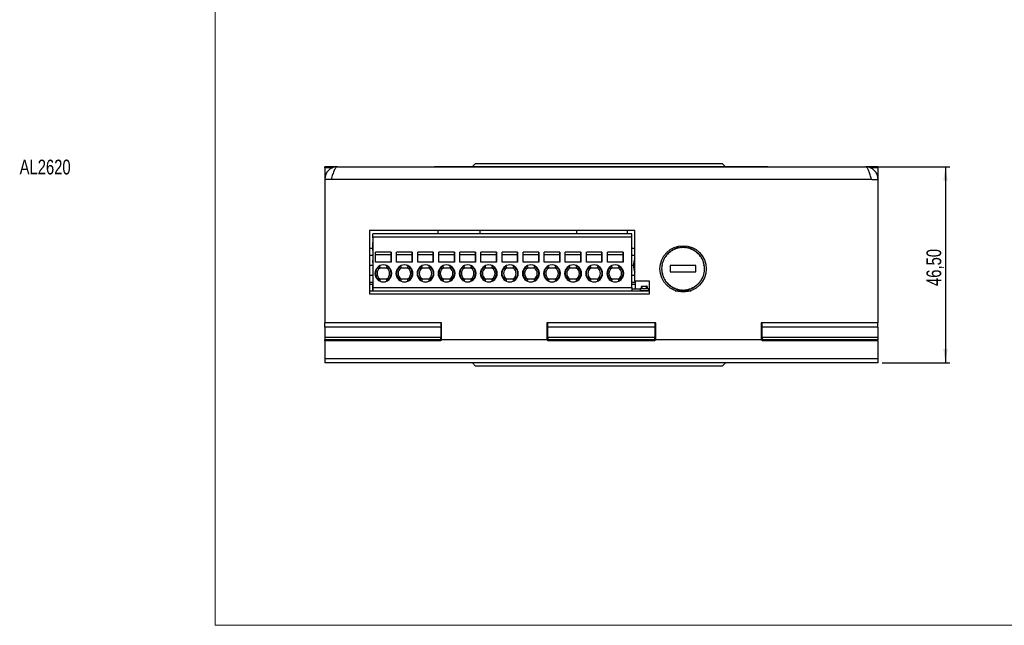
# Model space of a CAD drawing. Header units: millimetres. Extents: x -83 to 830, y 10 to 584.
# Tile 1 of 23: x -83 to 384, y 10 to 297. Entities that reach past the tile are written whole.
import ezdxf

# ---------------------------------------------------------------- set-up
doc = ezdxf.new("R2010")
doc.units = ezdxf.units.MM
doc.header["$LTSCALE"] = 2
doc.layers.add('FORMAT', color=7, linetype='Continuous')
doc.styles.add('SLDTEXTSTYLE0', font='TXT', dxfattribs={"width": 0.75})
doc.dimstyles.new('SLDDIMSTYLE0', dxfattribs={"dimtxt": 7, "dimasz": 6.604, "dimexe": 0, "dimexo": 0.0625, "dimgap": 1.75, "dimtad": 1, "dimlfac": 0.5, "dimrnd": 1e-09, "dimzin": 12, "dimdsep": 46, "dimtxsty": 'SLDTEXTSTYLE0', "dimsah": 1, "dimcen": 0.09, "dimadec": 0, "dimazin": 3, "dimtfac": 1, "dimtofl": 0, "dimtmove": 0, "dimatfit": 3, "dimfxl": 1, "dimfrac": 2, "dimtolj": 1, "dimtzin": 12, "dimarcsym": 0})

# ---------------------------------------------------------------- blocks, each defined once
blk = doc.blocks.new('_D')
at = {"layer": 'FORMAT'}
for p, q in [((320.44, 227.35), (358.44, 227.35)), ((356.44, 227.35), (356.44, 134.35)), ((326.44, 134.35), (358.44, 134.35))]:
    blk.add_line(p, q, dxfattribs=at)
for points in [[(356.44, 227.35), (355.43, 220.74), (357.46, 220.74)], [(356.44, 134.35), (357.46, 140.95), (355.43, 140.95)]]:
    blk.add_solid(points, dxfattribs=at)
at = {"layer": 'FORMAT', "insert": (347.42, 170.79), "char_height": 7, "attachment_point": 1, "rotation": 90, "style": 'SLDTEXTSTYLE0'}
blk.add_mtext('46,50', dxfattribs=at)

msp = doc.modelspace()

# ---------------------------------------------------------------- linework, layer by layer
at = {"color": 8, "linetype": 'Continuous', "lineweight": 18}
for p, q in [((10, 584), (10, 10)), ((10, 10), (830, 10))]:
    msp.add_line(p, q, dxfattribs=at)
at = {"color": 7, "linetype": 'Continuous', "lineweight": 25}
for p, q in [((132.081, 227.385), (133.541, 228.845)), ((133.541, 228.845), (250.541, 228.845)), ((250.541, 228.845), (252.001, 227.385)), ((68.041, 227.345), (62.041, 227.345)), ((62.041, 226.845), (62.041, 227.345)), ((62.041, 226.845), (62.041, 221.345)), ((68.041, 227.345), (318.441, 227.345)), ((114.167, 227.385), (114.167, 227.345)), ((114.167, 227.385), (119.167, 227.385)), ((119.167, 227.385), (119.167, 227.345)), ((119.167, 227.385), (267.167, 227.385)), ((161.267, 227.388), (161.267, 227.385)), ((167.2, 227.388), (167.2, 227.385)), ((171.108, 227.388), (171.108, 227.385)), ((192.353, 227.388), (192.353, 227.385)), ((192.834, 227.388), (192.834, 227.385)), ((244.737, 227.388), (244.737, 227.385)), ((253.981, 227.388), (253.981, 227.385)), ((267.167, 227.385), (267.167, 227.345)), ((267.167, 227.385), (272.167, 227.385)), ((272.167, 227.385), (272.167, 227.345)), ((324.441, 227.345), (318.441, 227.345)), ((324.441, 226.845), (324.441, 227.345)), ((324.441, 226.845), (324.441, 221.345)), ((62.041, 221.345), (62.041, 153.345)), ((65.041, 221.345), (62.041, 221.345)), ((321.441, 221.345), (65.041, 221.345)), ((321.441, 221.345), (324.441, 221.345)), ((324.441, 221.345), (324.441, 153.345)), ((83.321, 197.025), (83.321, 167.025)), ((209.121, 197.025), (83.321, 197.025)), ((135.597, 197.025), (135.597, 195.558)), ((205.597, 195.558), (205.597, 197.025)), ((209.121, 173.025), (209.121, 197.025)), ((84.829, 193.958), (84.829, 195.558)), ((84.829, 193.958), (84.829, 195.558)), ((207.629, 195.558), (84.829, 195.558)), ((84.829, 193.558), (84.829, 194.558)), ((84.829, 193.558), (84.829, 194.558)), ((84.829, 193.958), (84.829, 170.158)), ((207.629, 193.958), (84.829, 193.958)), ((84.829, 193.558), (84.829, 192.558)), ((84.829, 193.558), (84.829, 192.558)), ((207.629, 193.958), (207.629, 195.558)), ((207.629, 170.158), (207.629, 193.958)), ((84.829, 188.362), (84.829, 191.362)), ((84.829, 191.362), (84.829, 188.362)), ((84.829, 188.362), (84.829, 191.362)), ((84.829, 191.362), (84.829, 188.362)), ((84.829, 187.611), (84.829, 190.611)), ((84.829, 190.611), (84.829, 187.611)), ((93.529, 186.858), (86.129, 186.858)), ((86.129, 182.058), (86.129, 186.858)), ((93.529, 182.058), (93.529, 186.858)), ((93.529, 186.858), (93.529, 185.706)), ((103.529, 186.858), (96.129, 186.858)), ((96.129, 182.058), (96.129, 186.858)), ((103.529, 182.058), (103.529, 186.858)), ((103.529, 186.858), (103.529, 185.706)), ((113.529, 186.858), (106.129, 186.858)), ((106.129, 182.058), (106.129, 186.858)), ((113.529, 182.058), (113.529, 186.858)), ((113.529, 186.858), (113.529, 185.706)), ((123.529, 186.858), (116.129, 186.858)), ((116.129, 182.058), (116.129, 186.858)), ((123.529, 182.058), (123.529, 186.858)), ((123.529, 186.858), (123.529, 185.706)), ((133.529, 186.858), (126.129, 186.858)), ((126.129, 182.058), (126.129, 186.858)), ((133.529, 182.058), (133.529, 186.858)), ((133.529, 186.858), (133.529, 185.706)), ((143.529, 186.858), (136.129, 186.858)), ((136.129, 182.058), (136.129, 186.858)), ((143.529, 182.058), (143.529, 186.858)), ((143.529, 186.858), (143.529, 185.706)), ((153.529, 186.858), (146.129, 186.858)), ((146.129, 182.058), (146.129, 186.858)), ((153.529, 182.058), (153.529, 186.858)), ((153.529, 186.858), (153.529, 185.706)), ((163.529, 186.858), (156.129, 186.858)), ((156.129, 182.058), (156.129, 186.858)), ((163.529, 182.058), (163.529, 186.858)), ((163.529, 186.858), (163.529, 185.706)), ((173.529, 186.858), (166.129, 186.858)), ((166.129, 182.058), (166.129, 186.858)), ((173.529, 182.058), (173.529, 186.858)), ((173.529, 186.858), (173.529, 185.706)), ((183.529, 186.858), (176.129, 186.858)), ((176.129, 182.058), (176.129, 186.858)), ((183.529, 182.058), (183.529, 186.858)), ((183.529, 186.858), (183.529, 185.706)), ((193.529, 186.858), (186.129, 186.858)), ((186.129, 182.058), (186.129, 186.858)), ((193.529, 182.058), (193.529, 186.858)), ((193.529, 186.858), (193.529, 185.706)), ((203.529, 186.858), (196.129, 186.858)), ((196.129, 182.058), (196.129, 186.858)), ((203.529, 182.058), (203.529, 186.858)), ((203.529, 186.858), (203.529, 185.706)), ((225.797, 186.816), (225.782, 186.804)), ((226.131, 187.068), (226.116, 187.057)), ((226.475, 187.307), (226.459, 187.297)), ((226.829, 187.531), (226.813, 187.521)), ((227.192, 187.74), (227.175, 187.731)), ((227.563, 187.934), (227.546, 187.926)), ((227.942, 188.112), (227.925, 188.104)), ((228.329, 188.274), (228.311, 188.267)), ((228.721, 188.42), (228.704, 188.413)), ((229.12, 188.549), (229.102, 188.543)), ((229.523, 188.661), (229.505, 188.656)), ((229.931, 188.756), (229.913, 188.752)), ((230.343, 188.834), (230.324, 188.831)), ((230.757, 188.895), (230.739, 188.893)), ((231.174, 188.938), (231.155, 188.937)), ((231.592, 188.964), (231.573, 188.964)), ((232.011, 188.973), (231.992, 188.973)), ((232.429, 188.964), (232.411, 188.964)), ((232.847, 188.937), (232.829, 188.938)), ((233.264, 188.893), (233.245, 188.895)), ((233.678, 188.831), (233.66, 188.834)), ((234.09, 188.752), (234.071, 188.756)), ((234.497, 188.656), (234.479, 188.661)), ((234.901, 188.543), (234.883, 188.549)), ((235.299, 188.413), (235.281, 188.42)), ((235.691, 188.267), (235.674, 188.274)), ((236.077, 188.104), (236.06, 188.112)), ((236.456, 187.926), (236.439, 187.934)), ((236.633, 188.033), (236.633, 188.033)), ((236.827, 187.731), (236.81, 187.74)), ((237.19, 187.521), (237.173, 187.531)), ((237.543, 187.297), (237.527, 187.307)), ((237.887, 187.057), (237.871, 187.068)), ((238.22, 186.804), (238.205, 186.816)), ((84.829, 181.858), (84.829, 182.858)), ((86.129, 185.706), (93.529, 185.706)), ((93.529, 185.706), (93.529, 182.058)), ((96.129, 185.706), (103.529, 185.706)), ((103.529, 185.706), (103.529, 182.058)), ((106.129, 185.706), (113.529, 185.706)), ((113.529, 185.706), (113.529, 182.058)), ((116.129, 185.706), (123.529, 185.706)), ((123.529, 185.706), (123.529, 182.058)), ((126.129, 185.706), (133.529, 185.706)), ((133.529, 185.706), (133.529, 182.058)), ((136.129, 185.706), (143.529, 185.706)), ((143.529, 185.706), (143.529, 182.058)), ((146.129, 185.706), (153.529, 185.706)), ((153.529, 185.706), (153.529, 182.058)), ((156.129, 185.706), (163.529, 185.706)), ((163.529, 185.706), (163.529, 182.058)), ((166.129, 185.706), (173.529, 185.706)), ((173.529, 185.706), (173.529, 182.058)), ((176.129, 185.706), (183.529, 185.706)), ((183.529, 185.706), (183.529, 182.058)), ((186.129, 185.706), (193.529, 185.706)), ((193.529, 185.706), (193.529, 182.058)), ((196.129, 185.706), (203.529, 185.706)), ((203.529, 185.706), (203.529, 182.058)), ((222.559, 182.461), (222.559, 182.461)), ((222.632, 182.467), (222.625, 182.45)), ((222.786, 182.857), (222.779, 182.839)), ((222.957, 183.239), (222.949, 183.222)), ((223.144, 183.614), (223.135, 183.597)), ((223.346, 183.981), (223.336, 183.965)), ((223.563, 184.339), (223.553, 184.323)), ((223.795, 184.688), (223.784, 184.672)), ((224.042, 185.026), (224.03, 185.011)), ((224.302, 185.354), (224.29, 185.34)), ((224.576, 185.671), (224.563, 185.657)), ((224.863, 185.976), (224.85, 185.963)), ((225.163, 186.269), (225.149, 186.256)), ((225.474, 186.549), (225.46, 186.537)), ((238.543, 186.537), (238.528, 186.549)), ((238.854, 186.256), (238.84, 186.269)), ((239.153, 185.963), (239.139, 185.976)), ((239.439, 185.657), (239.426, 185.671)), ((239.712, 185.34), (239.7, 185.354)), ((239.972, 185.011), (239.961, 185.026)), ((240.218, 184.672), (240.207, 184.688)), ((240.45, 184.323), (240.439, 184.339)), ((240.666, 183.965), (240.657, 183.981)), ((240.868, 183.597), (240.859, 183.614)), ((241.054, 183.222), (241.045, 183.239)), ((241.054, 183.222), (241.045, 183.239)), ((241.224, 182.839), (241.216, 182.857)), ((241.377, 182.45), (241.371, 182.467)), ((84.829, 181.858), (84.829, 180.858)), ((93.529, 182.058), (86.129, 182.058)), ((91.487, 179.258), (88.171, 179.258)), ((103.529, 182.058), (96.129, 182.058)), ((101.487, 179.258), (98.171, 179.258)), ((103.529, 182.058), (103.529, 182.058)), ((113.529, 182.058), (106.129, 182.058)), ((111.487, 179.258), (108.171, 179.258)), ((123.529, 182.058), (116.129, 182.058)), ((121.487, 179.258), (118.171, 179.258)), ((133.529, 182.058), (126.129, 182.058)), ((131.487, 179.258), (128.171, 179.258)), ((143.529, 182.058), (136.129, 182.058)), ((137.387, 179.58), (137.356, 179.902)), ((138.074, 180.353), (138.062, 180.045)), ((141.487, 179.258), (138.171, 179.258)), ((153.529, 182.058), (146.129, 182.058)), ((151.487, 179.258), (148.171, 179.258)), ((163.529, 182.058), (156.129, 182.058)), ((161.487, 179.258), (158.171, 179.258)), ((173.529, 182.058), (166.129, 182.058)), ((171.487, 179.258), (168.171, 179.258)), ((183.529, 182.058), (176.129, 182.058)), ((181.487, 179.258), (178.171, 179.258)), ((193.529, 182.058), (186.129, 182.058)), ((191.487, 179.258), (188.171, 179.258)), ((203.529, 182.058), (196.129, 182.058)), ((201.487, 179.258), (198.171, 179.258)), ((222.004, 179.192), (222.003, 179.173)), ((222.003, 178.773), (222.004, 178.754)), ((222.02, 179.591), (222.012, 179.591)), ((222.012, 178.354), (222.02, 178.354)), ((222.022, 179.61), (222.02, 179.591)), ((222.02, 178.354), (222.022, 178.335)), ((222.055, 180.009), (222.038, 180.009)), ((222.038, 177.936), (222.055, 177.937)), ((222.057, 180.027), (222.055, 180.009)), ((222.055, 177.937), (222.057, 177.918)), ((222.107, 180.424), (222.082, 180.426)), ((222.082, 177.52), (222.107, 177.521)), ((222.11, 180.443), (222.107, 180.424)), ((222.107, 177.521), (222.11, 177.503)), ((222.177, 180.837), (222.143, 180.84)), ((222.18, 180.856), (222.177, 180.837)), ((222.263, 181.247), (222.222, 181.251)), ((222.268, 181.265), (222.263, 181.247)), ((222.372, 181.671), (222.367, 181.653)), ((222.494, 182.072), (222.488, 182.054)), ((238.057, 180.481), (225.945, 180.481)), ((225.945, 180.481), (225.945, 177.465)), ((225.945, 177.465), (238.057, 177.465)), ((238.057, 177.465), (238.057, 180.481)), ((241.515, 182.054), (241.509, 182.072)), ((241.635, 181.653), (241.63, 181.671)), ((241.739, 181.247), (241.735, 181.265)), ((241.826, 180.837), (241.822, 180.856)), ((241.895, 180.424), (241.893, 180.443)), ((241.893, 177.503), (241.895, 177.521)), ((241.947, 180.009), (241.945, 180.027)), ((241.945, 177.918), (241.947, 177.937)), ((241.982, 179.591), (241.981, 179.61)), ((241.981, 178.335), (241.982, 178.354)), ((241.999, 179.173), (241.999, 179.192)), ((241.999, 178.754), (241.999, 178.773)), ((88.171, 174.258), (91.487, 174.258)), ((98.171, 174.258), (101.487, 174.258)), ((108.171, 174.258), (111.487, 174.258)), ((118.171, 174.258), (121.487, 174.258)), ((128.171, 174.258), (131.487, 174.258)), ((136.364, 175.372), (136.204, 175.067)), ((138.171, 174.258), (141.487, 174.258)), ((148.171, 174.258), (151.487, 174.258)), ((158.171, 174.258), (161.487, 174.258)), ((168.171, 174.258), (171.487, 174.258)), ((178.171, 174.258), (181.487, 174.258)), ((188.171, 174.258), (191.487, 174.258)), ((198.171, 174.258), (201.487, 174.258)), ((216.121, 173.025), (209.121, 173.025)), ((209.397, 169.522), (209.397, 173.025)), ((216.121, 167.025), (216.121, 173.025)), ((222.143, 177.105), (222.177, 177.108)), ((222.177, 177.108), (222.18, 177.09)), ((222.222, 176.694), (222.263, 176.698)), ((222.263, 176.698), (222.268, 176.68)), ((222.367, 176.293), (222.372, 176.274)), ((222.488, 175.892), (222.494, 175.874)), ((222.559, 175.485), (222.559, 175.485)), ((222.625, 175.496), (222.632, 175.478)), ((222.779, 175.106), (222.786, 175.089)), ((222.949, 174.723), (222.957, 174.706)), ((223.135, 174.348), (223.144, 174.331)), ((223.336, 173.981), (223.346, 173.965)), ((223.553, 173.622), (223.563, 173.606)), ((223.784, 173.273), (223.795, 173.258)), ((223.913, 172.896), (223.913, 172.896)), ((224.03, 172.934), (224.042, 172.919)), ((239.961, 172.919), (239.972, 172.934)), ((240.207, 173.258), (240.218, 173.273)), ((240.439, 173.606), (240.45, 173.622)), ((240.657, 173.965), (240.666, 173.981)), ((240.859, 174.331), (240.868, 174.348)), ((241.045, 174.706), (241.054, 174.723)), ((241.216, 175.089), (241.224, 175.106)), ((241.371, 175.478), (241.377, 175.496)), ((241.509, 175.874), (241.515, 175.892)), ((241.63, 176.274), (241.635, 176.293)), ((241.735, 176.68), (241.739, 176.698)), ((241.822, 177.09), (241.826, 177.108)), ((83.321, 168.548), (216.121, 168.548)), ((84.829, 170.958), (84.829, 171.958)), ((84.829, 170.958), (84.829, 171.958)), ((84.829, 170.158), (84.829, 171.158)), ((84.829, 170.958), (84.829, 169.958)), ((84.829, 170.958), (84.829, 169.958)), ((84.829, 170.158), (84.829, 169.158)), ((84.829, 170.158), (84.829, 168.558)), ((84.829, 168.558), (84.829, 170.158)), ((84.829, 170.158), (207.629, 170.158)), ((84.829, 168.558), (207.629, 168.558)), ((88.329, 168.558), (88.329, 168.548)), ((90.529, 168.548), (90.529, 168.558)), ((98.329, 168.558), (98.329, 168.548)), ((100.529, 168.548), (100.529, 168.558)), ((108.329, 168.558), (108.329, 168.548)), ((110.529, 168.548), (110.529, 168.558)), ((118.329, 168.558), (118.329, 168.548)), ((120.529, 168.548), (120.529, 168.558)), ((128.329, 168.558), (128.329, 168.548)), ((130.529, 168.548), (130.529, 168.558)), ((136.811, 168.548), (137.053, 168.558)), ((136.849, 168.548), (137.091, 168.558)), ((138.329, 168.558), (138.329, 168.548)), ((140.529, 168.548), (140.529, 168.558)), ((148.329, 168.558), (148.329, 168.548)), ((150.529, 168.548), (150.529, 168.558)), ((158.329, 168.558), (158.329, 168.548)), ((160.529, 168.548), (160.529, 168.558)), ((168.329, 168.558), (168.329, 168.548)), ((170.529, 168.548), (170.529, 168.558)), ((178.329, 168.558), (178.329, 168.548)), ((180.529, 168.548), (180.529, 168.558)), ((188.329, 168.558), (188.329, 168.548)), ((190.529, 168.548), (190.529, 168.558)), ((198.329, 168.558), (198.329, 168.548)), ((200.529, 168.548), (200.529, 168.558)), ((202.597, 168.548), (202.839, 168.558)), ((207.629, 170.158), (207.629, 168.558)), ((207.629, 169.522), (211.579, 169.522)), ((207.629, 169.494), (211.579, 169.494)), ((207.629, 168.574), (211.579, 168.574)), ((207.969, 168.548), (208.36, 168.574)), ((209.397, 168.548), (209.397, 168.574)), ((211.579, 169.594), (211.579, 168.574)), ((211.579, 169.594), (212.326, 169.594)), ((211.579, 168.574), (212.399, 168.574)), ((211.599, 169.574), (211.599, 168.594)), ((211.599, 169.574), (215.599, 169.574)), ((211.599, 168.594), (215.599, 168.594)), ((212.499, 170.574), (212.299, 170.574)), ((212.299, 169.594), (212.299, 170.574)), ((212.299, 170.574), (212.299, 169.594)), ((212.299, 170.574), (212.299, 170.574)), ((212.326, 169.574), (212.326, 169.594)), ((212.399, 168.594), (212.399, 168.574)), ((212.499, 170.574), (212.499, 170.774)), ((212.499, 170.774), (214.699, 170.774)), ((212.499, 170.574), (212.499, 169.574)), ((214.699, 170.574), (212.499, 170.574)), ((214.699, 170.574), (214.699, 170.774)), ((214.699, 169.574), (214.699, 170.574)), ((214.699, 170.574), (214.899, 170.574)), ((214.799, 168.594), (214.799, 168.574)), ((214.799, 168.574), (215.619, 168.574)), ((214.872, 169.594), (214.872, 169.574)), ((214.872, 169.594), (215.619, 169.594)), ((214.899, 170.574), (214.899, 169.594)), ((215.019, 169.576), (215.019, 169.574)), ((215.019, 169.576), (215.579, 169.576)), ((215.579, 169.576), (215.579, 169.574)), ((215.599, 169.574), (215.599, 168.594)), ((215.619, 169.594), (215.619, 168.574)), ((224.29, 172.606), (224.302, 172.591)), ((224.563, 172.288), (224.576, 172.274)), ((224.85, 171.983), (224.863, 171.969)), ((225.149, 171.69), (225.163, 171.677)), ((225.46, 171.409), (225.474, 171.397)), ((225.782, 171.142), (225.797, 171.13)), ((226.116, 170.888), (226.131, 170.877)), ((226.459, 170.649), (226.475, 170.638)), ((226.813, 170.424), (226.829, 170.414)), ((227.175, 170.214), (227.192, 170.205)), ((227.546, 170.02), (227.563, 170.011)), ((227.925, 169.841), (227.942, 169.833)), ((228.228, 168.573), (235.774, 168.573)), ((228.296, 168.548), (235.706, 168.548)), ((228.311, 169.678), (228.329, 169.671)), ((228.704, 169.532), (228.721, 169.526)), ((229.102, 169.402), (229.12, 169.397)), ((229.505, 169.289), (229.523, 169.285)), ((229.913, 169.193), (229.931, 169.189)), ((230.324, 169.114), (230.343, 169.111)), ((230.739, 169.053), (230.757, 169.05)), ((230.901, 168.548), (230.901, 168.573)), ((231.155, 169.009), (231.174, 169.007)), ((231.573, 168.982), (231.592, 168.981)), ((231.992, 168.973), (232.011, 168.973)), ((232.411, 168.981), (232.429, 168.982)), ((232.829, 169.007), (232.847, 169.009)), ((233.101, 168.548), (233.101, 168.573)), ((233.245, 169.05), (233.264, 169.053)), ((233.66, 169.111), (233.678, 169.114)), ((234.071, 169.189), (234.09, 169.193)), ((234.479, 169.285), (234.497, 169.289)), ((234.883, 169.397), (234.901, 169.402)), ((235.281, 169.526), (235.299, 169.532)), ((235.674, 169.671), (235.691, 169.678)), ((236.06, 169.833), (236.077, 169.841)), ((236.439, 170.011), (236.456, 170.02)), ((236.81, 170.205), (236.827, 170.214)), ((237.173, 170.414), (237.19, 170.424)), ((237.527, 170.638), (237.543, 170.649)), ((237.871, 170.877), (237.887, 170.888)), ((238.205, 171.13), (238.22, 171.142)), ((238.528, 171.397), (238.543, 171.409)), ((238.84, 171.677), (238.854, 171.69)), ((239.139, 171.969), (239.153, 171.983)), ((239.426, 172.274), (239.439, 172.288)), ((239.7, 172.591), (239.712, 172.606)), ((83.321, 167.025), (216.121, 167.025)), ((117.441, 153.345), (62.041, 153.345)), ((62.041, 151.345), (62.041, 153.345)), ((117.041, 151.345), (62.041, 151.345)), ((62.041, 151.345), (62.041, 146.345)), ((117.041, 153.345), (117.041, 151.345)), ((117.041, 151.345), (117.041, 146.345)), ((117.441, 145.345), (117.441, 153.345)), ((219.041, 153.345), (167.441, 153.345)), ((167.441, 153.345), (167.441, 145.345)), ((167.841, 151.345), (167.841, 153.345)), ((167.841, 146.345), (167.841, 151.345)), ((218.641, 151.345), (167.841, 151.345)), ((218.641, 153.345), (218.641, 151.345)), ((218.641, 151.345), (218.641, 146.345)), ((219.041, 145.345), (219.041, 153.345)), ((324.441, 153.345), (269.041, 153.345)), ((269.041, 153.345), (269.041, 145.345)), ((269.441, 151.345), (269.441, 153.345)), ((269.441, 146.345), (269.441, 151.345)), ((324.441, 151.345), (269.441, 151.345)), ((324.441, 151.345), (324.441, 153.345)), ((324.441, 151.345), (324.441, 146.345)), ((117.041, 146.345), (62.041, 146.345)), ((62.041, 146.345), (62.041, 145.345)), ((117.041, 145.345), (62.041, 145.345)), ((62.041, 144.845), (62.041, 145.345)), ((117.041, 144.845), (62.041, 144.845)), ((62.041, 144.845), (62.041, 136.345)), ((117.041, 145.345), (117.041, 146.345)), ((117.041, 145.345), (117.041, 144.845)), ((167.441, 145.345), (117.441, 145.345)), ((167.841, 146.345), (167.841, 145.345)), ((218.641, 146.345), (167.841, 146.345)), ((218.641, 145.345), (167.841, 145.345)), ((167.841, 144.845), (167.841, 145.345)), ((218.641, 144.845), (167.841, 144.845)), ((218.641, 145.345), (218.641, 146.345)), ((218.641, 145.345), (218.641, 144.845)), ((269.041, 145.345), (219.041, 145.345)), ((324.441, 146.345), (269.441, 146.345)), ((269.441, 146.345), (269.441, 145.345)), ((324.441, 145.345), (269.441, 145.345)), ((269.441, 144.845), (269.441, 145.345)), ((324.441, 144.845), (269.441, 144.845)), ((324.441, 146.345), (324.441, 145.345)), ((324.441, 144.845), (324.441, 145.345)), ((324.441, 144.845), (324.441, 136.345)), ((324.441, 136.345), (62.041, 136.345)), ((62.041, 136.345), (62.041, 134.345)), ((324.441, 136.345), (324.441, 134.345)), ((324.441, 134.345), (62.041, 134.345)), ((133.541, 132.845), (132.041, 134.345)), ((250.541, 132.845), (133.541, 132.845)), ((252.041, 134.345), (250.541, 132.845))]:
    msp.add_line(p, q, dxfattribs=at)
at = {"color": 8, "linetype": 'Continuous', "lineweight": 25}
for p, q in [((65.643, 226.845), (62.041, 226.845)), ((324.441, 226.845), (320.839, 226.845)), ((115.627, 197.025), (115.627, 195.558)), ((181.413, 197.025), (181.413, 195.558)), ((84.829, 188.642), (83.321, 188.642)), ((209.121, 188.642), (207.629, 188.642)), ((84.829, 185.284), (83.321, 185.284)), ((84.829, 180.54), (83.321, 180.54)), ((84.829, 175.795), (83.321, 175.795)), ((86.224, 175.795), (85.947, 175.795)), ((96.224, 175.795), (95.947, 175.795)), ((106.224, 175.795), (105.947, 175.795)), ((116.224, 175.795), (115.947, 175.795)), ((126.224, 175.795), (125.947, 175.795)), ((136.224, 175.795), (135.947, 175.795)), ((146.224, 175.795), (145.947, 175.795)), ((156.224, 175.795), (155.947, 175.795)), ((166.224, 175.795), (165.947, 175.795)), ((176.224, 175.795), (175.947, 175.795)), ((186.223, 175.795), (185.947, 175.795)), ((196.224, 175.795), (195.947, 175.795)), ((209.121, 175.795), (207.663, 175.795)), ((84.829, 172.437), (83.321, 172.437)), ((89.429, 168.558), (89.429, 168.548)), ((99.429, 168.558), (99.429, 168.548)), ((109.429, 168.558), (109.429, 168.548)), ((114.774, 168.558), (114.7, 168.548)), ((119.429, 168.558), (119.429, 168.548)), ((129.429, 168.558), (129.429, 168.548)), ((139.429, 168.558), (139.429, 168.548)), ((149.429, 168.558), (149.429, 168.548)), ((159.429, 168.558), (159.429, 168.548)), ((169.429, 168.558), (169.429, 168.548)), ((179.429, 168.558), (179.429, 168.548)), ((180.56, 168.558), (180.529, 168.552)), ((189.429, 168.558), (189.429, 168.548)), ((199.429, 168.558), (199.429, 168.548)), ((209.397, 172.437), (207.629, 172.437)), ((209.397, 171.548), (207.629, 171.548))]:
    msp.add_line(p, q, dxfattribs=at)
at = {"color": 8, "linetype": 'Continuous', "lineweight": 25, "flags": 128}
for points in [[(209.121, 185.284), (208.457, 185.284), (207.629, 185.284)], [(208.49, 180.54), (208.457, 180.54), (208.196, 180.54), (207.675, 180.54), (207.629, 180.54)], [(84.829, 171.548), (83.748, 171.548), (83.321, 171.548)]]:
    msp.add_lwpolyline(points, dxfattribs=at)
at = {"color": 7, "linetype": 'Continuous', "lineweight": 25, "flags": 128}
for points in [[(222.625, 182.45), (222.579, 182.46), (222.559, 182.461)], [(222.779, 182.839), (222.732, 182.851), (222.705, 182.853)], [(222.949, 183.222), (222.901, 183.236), (222.868, 183.239)], [(223.135, 183.597), (223.087, 183.614), (223.046, 183.618)], [(223.336, 183.965), (223.288, 183.983), (223.24, 183.989)], [(137.421, 179.609), (137.393, 179.911), (137.392, 179.93)], [(222.367, 181.653), (222.322, 181.659), (222.317, 181.659)], [(222.488, 182.054), (222.442, 182.062), (222.43, 182.062)], [(222.317, 176.286), (222.322, 176.286), (222.367, 176.293)], [(222.43, 175.883), (222.442, 175.883), (222.488, 175.892)], [(222.559, 175.485), (222.579, 175.486), (222.625, 175.496)], [(222.705, 175.092), (222.732, 175.094), (222.779, 175.106)], [(222.868, 174.706), (222.901, 174.709), (222.949, 174.723)], [(223.046, 174.327), (223.087, 174.332), (223.135, 174.348)], [(223.24, 173.956), (223.288, 173.962), (223.336, 173.981)]]:
    msp.add_lwpolyline(points, dxfattribs=at)
at = {"color": 7, "linetype": 'Continuous', "lineweight": 25}
msp.add_circle((232.001, 178.905), 11, dxfattribs=at)
for centre, radius, start, end in [((68.041, 221.345), 6, 90, 180), ((318.441, 221.345), 6, 0, 90), ((225.628, 186.676), 0.2, 39.6, 180), ((225.628, 186.676), 0.2, 39.6, 90), ((225.956, 186.936), 0.2, 37.2, 180), ((225.956, 186.936), 0.2, 180, 217.2), ((225.956, 186.936), 0.2, 37.2, 90), ((226.295, 187.183), 0.2, 34.8, 180), ((226.295, 187.183), 0.2, 180, 214.8), ((226.295, 187.183), 0.2, 34.8, 90), ((226.644, 187.414), 0.2, 32.4, 180), ((226.644, 187.414), 0.2, 180, 212.4), ((226.644, 187.414), 0.2, 32.4, 90), ((227.002, 187.631), 0.2, 30, 180), ((227.002, 187.631), 0.2, 180, 210), ((227.002, 187.631), 0.2, 30, 90), ((227.369, 187.833), 0.2, 27.6, 180), ((227.369, 187.833), 0.2, 180, 207.6), ((227.369, 187.833), 0.2, 27.6, 90), ((227.744, 188.019), 0.2, 25.2, 180), ((227.744, 188.019), 0.2, 180, 205.2), ((227.744, 188.019), 0.2, 25.2, 90), ((228.127, 188.19), 0.2, 22.8, 180), ((228.127, 188.19), 0.2, 180, 202.8), ((228.127, 188.19), 0.2, 22.8, 90), ((228.516, 188.344), 0.2, 20.4, 180), ((228.516, 188.344), 0.2, 180, 200.4), ((228.516, 188.344), 0.2, 20.4, 90), ((228.912, 188.481), 0.2, 18, 180), ((228.912, 188.481), 0.2, 180, 198), ((228.912, 188.481), 0.2, 18, 90), ((229.313, 188.602), 0.2, 15.6, 180), ((229.313, 188.602), 0.2, 180, 195.6), ((229.313, 188.602), 0.2, 15.6, 90), ((229.718, 188.707), 0.2, 13.2, 180), ((229.718, 188.707), 0.2, 180, 193.2), ((229.718, 188.707), 0.2, 13.2, 90), ((230.128, 188.794), 0.2, 10.8, 180), ((230.128, 188.794), 0.2, 180, 190.8), ((230.128, 188.794), 0.2, 10.8, 90), ((230.541, 188.863), 0.2, 8.4, 180), ((230.541, 188.863), 0.2, 180, 188.4), ((230.541, 188.863), 0.2, 8.4, 90), ((230.956, 188.916), 0.2, 6, 180), ((230.956, 188.916), 0.2, 180, 186), ((230.956, 188.916), 0.2, 6, 90), ((231.373, 188.951), 0.2, 3.6, 180), ((231.373, 188.951), 0.2, 180, 183.6), ((231.373, 188.951), 0.2, 3.6, 90), ((231.792, 188.969), 0.2, 1.2, 180), ((231.792, 188.969), 0.2, 180, 181.2), ((231.792, 188.969), 0.2, 1.2, 90), ((232.211, 188.969), 0.2, 358.8, 178.8), ((232.211, 188.969), 0.2, 358.8, 90), ((232.629, 188.951), 0.2, 356.4, 176.4), ((232.629, 188.951), 0.2, 356.4, 90), ((233.046, 188.916), 0.2, 354, 174), ((233.046, 188.916), 0.2, 354, 90), ((233.462, 188.863), 0.2, 351.6, 171.6), ((233.462, 188.863), 0.2, 351.6, 90), ((233.875, 188.794), 0.2, 349.2, 169.2), ((233.875, 188.794), 0.2, 349.2, 90), ((234.284, 188.707), 0.2, 346.8, 166.8), ((234.284, 188.707), 0.2, 346.8, 90), ((234.69, 188.602), 0.2, 344.4, 164.4), ((234.69, 188.602), 0.2, 344.4, 90), ((235.091, 188.481), 0.2, 342, 162), ((235.091, 188.481), 0.2, 342, 90), ((235.486, 188.344), 0.2, 339.6, 159.6), ((235.486, 188.344), 0.2, 339.6, 90), ((235.876, 188.19), 0.2, 337.2, 157.2), ((235.876, 188.19), 0.2, 337.2, 90), ((236.258, 188.019), 0.2, 334.8, 154.8), ((236.258, 188.019), 0.2, 334.8, 90), ((236.633, 187.833), 0.2, 332.4, 152.4), ((236.633, 187.833), 0.2, 332.4, 90), ((237, 187.631), 0.2, 330, 150), ((237, 187.631), 0.2, 330, 90), ((237.358, 187.414), 0.2, 327.6, 147.6), ((237.358, 187.414), 0.2, 327.6, 90), ((237.707, 187.183), 0.2, 325.2, 145.2), ((237.707, 187.183), 0.2, 325.2, 90), ((238.046, 186.936), 0.2, 322.8, 142.8), ((238.046, 186.936), 0.2, 322.8, 90), ((238.374, 186.676), 0.2, 320.4, 140.4), ((238.374, 186.676), 0.2, 320.4, 90), ((216.969, 180.54), 8.479, 157.75581, 180), ((222.559, 182.261), 0.2, 70.8, 180), ((222.559, 182.261), 0.2, 180, 250.8), ((222.705, 182.653), 0.2, 68.4, 180), ((222.705, 182.653), 0.2, 180, 248.4), ((222.868, 183.039), 0.2, 66, 180), ((222.868, 183.039), 0.2, 180, 246), ((223.046, 183.418), 0.2, 63.6, 180), ((223.046, 183.418), 0.2, 180, 243.6), ((223.24, 183.789), 0.2, 61.2, 180), ((223.24, 183.789), 0.2, 180, 241.2), ((223.449, 184.152), 0.2, 58.8, 180), ((223.449, 184.152), 0.2, 180, 238.8), ((223.449, 184.152), 0.2, 58.8, 90), ((223.674, 184.506), 0.2, 56.4, 180), ((223.674, 184.506), 0.2, 180, 236.4), ((223.674, 184.506), 0.2, 56.4, 90), ((223.913, 184.849), 0.2, 54, 180), ((223.913, 184.849), 0.2, 180, 234), ((223.913, 184.849), 0.2, 54, 90), ((224.166, 185.183), 0.2, 51.6, 180), ((224.166, 185.183), 0.2, 180, 231.6), ((224.166, 185.183), 0.2, 51.6, 90), ((224.433, 185.506), 0.2, 49.2, 180), ((224.433, 185.506), 0.2, 180, 229.2), ((224.433, 185.506), 0.2, 49.2, 90), ((224.713, 185.817), 0.2, 46.8, 180), ((224.713, 185.817), 0.2, 180, 226.8), ((224.713, 185.817), 0.2, 46.8, 90), ((225.006, 186.116), 0.2, 44.4, 180), ((225.006, 186.116), 0.2, 180, 224.4), ((225.006, 186.116), 0.2, 44.4, 90), ((225.311, 186.403), 0.2, 42, 180), ((225.311, 186.403), 0.2, 180, 222), ((225.311, 186.403), 0.2, 42, 90), ((225.628, 186.676), 0.2, 180, 219.6), ((238.691, 186.403), 0.2, 318, 138), ((238.691, 186.403), 0.2, 318, 90), ((238.996, 186.116), 0.2, 315.6, 135.6), ((238.996, 186.116), 0.2, 315.6, 90), ((239.289, 185.817), 0.2, 313.2, 133.2), ((239.289, 185.817), 0.2, 313.2, 90), ((239.57, 185.506), 0.2, 310.8, 130.8), ((239.57, 185.506), 0.2, 310.8, 90), ((239.837, 185.183), 0.2, 308.4, 128.4), ((239.837, 185.183), 0.2, 308.4, 90), ((240.09, 184.849), 0.2, 306, 126), ((240.09, 184.849), 0.2, 306, 90), ((240.329, 184.506), 0.2, 303.6, 123.6), ((240.329, 184.506), 0.2, 303.6, 90), ((240.553, 184.152), 0.2, 301.2, 121.2), ((240.553, 184.152), 0.2, 301.2, 90), ((240.763, 183.789), 0.2, 298.8, 118.8), ((240.763, 183.789), 0.2, 298.8, 90), ((240.957, 183.418), 0.2, 296.4, 116.4), ((240.957, 183.418), 0.2, 296.4, 90), ((241.135, 183.039), 0.2, 294, 114), ((241.135, 183.039), 0.2, 294, 90), ((241.297, 182.653), 0.2, 291.6, 111.6), ((241.297, 182.653), 0.2, 291.6, 90), ((241.443, 182.261), 0.2, 289.2, 109.2), ((241.443, 182.261), 0.2, 289.2, 90), ((89.829, 176.758), 4, 90, 270), ((89.829, 176.758), 3.732, 116.54576, 243.45424), ((89.829, 176.758), 3, 123.55731, 236.44269), ((89.829, 176.758), 4, 270, 90), ((89.829, 176.758), 4, 269.99988, 90.00014), ((89.829, 176.758), 3, 303.55731, 56.44269), ((89.829, 176.758), 3.732, 296.54576, 63.45424), ((99.829, 176.758), 4, 90, 270), ((99.829, 176.758), 3.732, 116.54576, 243.45424), ((99.829, 176.758), 3, 123.55731, 236.44269), ((99.829, 176.758), 4, 270, 90), ((99.829, 176.758), 4, 269.99988, 90.00014), ((99.829, 176.758), 3, 303.55731, 56.44269), ((99.829, 176.758), 3.732, 296.54576, 63.45424), ((109.829, 176.758), 4, 90, 270), ((109.829, 176.758), 3.732, 116.54576, 243.45424), ((109.829, 176.758), 3, 123.55731, 236.44269), ((109.829, 176.758), 4, 270, 90), ((109.829, 176.758), 4, 269.99988, 90.00014), ((109.829, 176.758), 3, 303.55731, 56.44269), ((109.829, 176.758), 3.732, 296.54576, 63.45424), ((119.829, 176.758), 4, 90, 270), ((119.829, 176.758), 3.732, 116.54576, 243.45424), ((119.829, 176.758), 3, 123.55731, 236.44269), ((119.829, 176.758), 4, 270, 90), ((119.829, 176.758), 4, 269.99988, 90.00014), ((119.829, 176.758), 3, 303.55731, 56.44269), ((119.829, 176.758), 3.732, 296.54576, 63.45424), ((129.829, 176.758), 4, 90, 270), ((129.829, 176.758), 3.732, 116.54576, 243.45424), ((129.829, 176.758), 3, 123.55731, 236.44269), ((129.829, 176.758), 4, 270, 90), ((129.829, 176.758), 4, 269.99988, 90.00014), ((129.829, 176.758), 3, 303.55731, 56.44269), ((129.829, 176.758), 3.732, 296.54576, 63.45424), ((139.829, 176.758), 4, 90, 270), ((139.829, 176.758), 3.732, 116.54576, 243.45424), ((139.829, 176.758), 3, 123.55731, 236.44269), ((139.829, 176.758), 4, 270, 90), ((139.829, 176.758), 4, 269.99988, 90.00014), ((139.829, 176.758), 3, 303.55731, 56.44269), ((139.829, 176.758), 3.732, 296.54576, 63.45424), ((149.829, 176.758), 4, 90, 270), ((149.829, 176.758), 3.732, 116.54576, 243.45424), ((149.829, 176.758), 3, 123.55731, 236.44269), ((149.829, 176.758), 4, 270, 90), ((149.829, 176.758), 4, 269.99988, 90.00014), ((149.829, 176.758), 3, 303.55731, 56.44269), ((149.829, 176.758), 3.732, 296.54576, 63.45424), ((159.829, 176.758), 4, 90, 270), ((159.829, 176.758), 3.732, 116.54576, 243.45424), ((159.829, 176.758), 3, 123.55731, 236.44269), ((159.829, 176.758), 4, 270, 90), ((159.829, 176.758), 4, 269.99988, 90.00014), ((159.829, 176.758), 3, 303.55731, 56.44269), ((159.829, 176.758), 3.732, 296.54576, 63.45424), ((169.829, 176.758), 4, 90, 270), ((169.829, 176.758), 3.732, 116.54576, 243.45424), ((169.829, 176.758), 3, 123.55731, 236.44269), ((169.829, 176.758), 4, 270, 90), ((169.829, 176.758), 4, 269.99988, 90.00014), ((169.829, 176.758), 3, 303.55731, 56.44269), ((169.829, 176.758), 3.732, 296.54576, 63.45424), ((179.829, 176.758), 4, 90, 270), ((179.829, 176.758), 3.732, 116.54576, 243.45424), ((179.829, 176.758), 3, 123.55731, 236.44269), ((179.829, 176.758), 4, 270, 90), ((179.829, 176.758), 4, 269.99988, 90.00014), ((179.829, 176.758), 3, 303.55731, 56.44269), ((179.829, 176.758), 3.732, 296.54576, 63.45424), ((189.829, 176.758), 4, 90, 270), ((189.829, 176.758), 3.732, 116.54576, 243.45424), ((189.829, 176.758), 3, 123.55731, 236.44269), ((189.829, 176.758), 4, 270, 90), ((189.829, 176.758), 4, 269.99988, 90.00014), ((189.829, 176.758), 3, 303.55731, 56.44269), ((189.829, 176.758), 3.732, 296.54576, 63.45424), ((199.829, 176.758), 4, 90, 270), ((199.829, 176.758), 3.732, 116.54576, 243.45424), ((199.829, 176.758), 3, 123.55731, 236.44269), ((199.829, 176.758), 4, 270, 90), ((199.829, 176.758), 4, 269.99988, 90.00014), ((199.829, 176.758), 3, 303.55731, 56.44269), ((199.829, 176.758), 3.732, 296.54576, 63.45424), ((216.969, 180.54), 8.479, 180, 202.24419), ((222.003, 178.973), 0.2, 90, 180), ((222.003, 178.973), 0.2, 180, 270), ((222.012, 179.391), 0.2, 87.6, 180), ((222.012, 179.391), 0.2, 180, 267.6), ((222.012, 178.554), 0.2, 92.4, 180), ((222.012, 178.554), 0.2, 180, 272.4), ((222.038, 179.809), 0.2, 85.2, 180), ((222.038, 179.809), 0.2, 180, 265.2), ((222.038, 178.136), 0.2, 94.8, 180), ((222.038, 178.136), 0.2, 180, 274.8), ((222.082, 180.226), 0.2, 82.8, 180), ((222.082, 180.226), 0.2, 180, 262.8), ((222.082, 177.72), 0.2, 97.2, 180), ((222.082, 177.72), 0.2, 180, 277.2), ((222.143, 180.64), 0.2, 80.4, 180), ((222.143, 180.64), 0.2, 180, 260.4), ((222.143, 177.305), 0.2, 99.6, 180), ((222.222, 181.051), 0.2, 78, 180), ((222.222, 181.051), 0.2, 180, 258), ((222.317, 181.459), 0.2, 75.6, 180), ((222.317, 181.459), 0.2, 180, 255.6), ((222.43, 181.862), 0.2, 73.2, 180), ((222.43, 181.862), 0.2, 180, 253.2), ((241.573, 181.862), 0.2, 286.8, 106.8), ((241.573, 181.862), 0.2, 286.8, 90), ((241.685, 181.459), 0.2, 284.4, 104.4), ((241.685, 181.459), 0.2, 284.4, 90), ((241.781, 181.051), 0.2, 282, 102), ((241.781, 181.051), 0.2, 282, 90), ((241.859, 180.64), 0.2, 279.6, 99.6), ((241.859, 177.305), 0.2, 260.4, 80.4), ((241.859, 180.64), 0.2, 279.6, 90), ((241.859, 177.305), 0.2, 270, 80.4), ((241.92, 180.226), 0.2, 277.2, 97.2), ((241.92, 177.72), 0.2, 262.8, 82.8), ((241.92, 180.226), 0.2, 277.2, 90), ((241.92, 177.72), 0.2, 270, 82.8), ((241.964, 179.809), 0.2, 274.8, 94.8), ((241.964, 178.136), 0.2, 265.2, 85.2), ((241.964, 179.809), 0.2, 274.8, 90), ((241.964, 178.136), 0.2, 270, 85.2), ((241.99, 179.391), 0.2, 272.4, 92.4), ((241.99, 178.554), 0.2, 267.6, 87.6), ((241.99, 179.391), 0.2, 272.4, 90), ((241.99, 178.554), 0.2, 270, 87.6), ((241.999, 178.973), 0.2, 270, 90), ((241.999, 178.973), 0.2, 270, 90), ((222.143, 177.305), 0.2, 180, 279.6), ((222.222, 176.894), 0.2, 102, 180), ((222.222, 176.894), 0.2, 180, 282), ((222.317, 176.486), 0.2, 104.4, 180), ((222.317, 176.486), 0.2, 180, 284.4), ((222.43, 176.083), 0.2, 106.8, 180), ((222.43, 176.083), 0.2, 180, 286.8), ((222.559, 175.685), 0.2, 109.2, 180), ((222.559, 175.685), 0.2, 180, 289.2), ((222.705, 175.292), 0.2, 111.6, 180), ((222.705, 175.292), 0.2, 180, 291.6), ((222.868, 174.906), 0.2, 114, 180), ((222.868, 174.906), 0.2, 180, 294), ((223.046, 174.527), 0.2, 116.4, 180), ((223.046, 174.527), 0.2, 180, 296.4), ((223.24, 174.156), 0.2, 118.8, 180), ((223.24, 174.156), 0.2, 180, 298.8), ((223.449, 173.793), 0.2, 121.2, 180), ((223.449, 173.793), 0.2, 180, 301.2), ((223.449, 173.793), 0.2, 270, 301.2), ((223.674, 173.44), 0.2, 123.6, 180), ((223.674, 173.44), 0.2, 180, 303.6), ((223.674, 173.44), 0.2, 270, 303.6), ((223.913, 173.096), 0.2, 126, 180), ((223.913, 173.096), 0.2, 180, 306), ((223.913, 173.096), 0.2, 270, 306), ((224.166, 172.762), 0.2, 128.4, 180), ((239.837, 172.762), 0.2, 231.6, 51.6), ((239.837, 172.762), 0.2, 270, 51.6), ((240.09, 173.096), 0.2, 234, 54), ((240.09, 173.096), 0.2, 270, 54), ((240.329, 173.44), 0.2, 236.4, 56.4), ((240.329, 173.44), 0.2, 270, 56.4), ((240.553, 173.793), 0.2, 238.8, 58.8), ((240.553, 173.793), 0.2, 270, 58.8), ((240.763, 174.156), 0.2, 241.2, 61.2), ((240.763, 174.156), 0.2, 270, 61.2), ((240.957, 174.527), 0.2, 243.6, 63.6), ((240.957, 174.527), 0.2, 270, 63.6), ((241.135, 174.906), 0.2, 246, 66), ((241.135, 174.906), 0.2, 270, 66), ((241.297, 175.292), 0.2, 248.4, 68.4), ((241.297, 175.292), 0.2, 270, 68.4), ((241.443, 175.685), 0.2, 250.8, 70.8), ((241.443, 175.685), 0.2, 270, 70.8), ((241.573, 176.083), 0.2, 253.2, 73.2), ((241.573, 176.083), 0.2, 270, 73.2), ((241.685, 176.486), 0.2, 255.6, 75.6), ((241.685, 176.486), 0.2, 270, 75.6), ((241.781, 176.894), 0.2, 258, 78), ((241.781, 176.894), 0.2, 270, 78), ((212.499, 170.574), 0.2, 90, 179.99999), ((212.499, 170.574), 0.2, 90, 179.99999), ((214.699, 170.574), 0.2, 0.00001, 90), ((224.166, 172.762), 0.2, 180, 308.4), ((224.166, 172.762), 0.2, 270, 308.4), ((224.433, 172.44), 0.2, 130.8, 180), ((224.433, 172.44), 0.2, 180, 310.8), ((224.433, 172.44), 0.2, 270, 310.8), ((224.713, 172.129), 0.2, 133.2, 180), ((224.713, 172.129), 0.2, 180, 313.2), ((224.713, 172.129), 0.2, 270, 313.2), ((225.006, 171.829), 0.2, 135.6, 180), ((225.006, 171.829), 0.2, 180, 315.6), ((225.006, 171.829), 0.2, 270, 315.6), ((225.311, 171.543), 0.2, 138, 180), ((225.311, 171.543), 0.2, 180, 318), ((225.311, 171.543), 0.2, 270, 318), ((225.628, 171.269), 0.2, 140.4, 180), ((225.628, 171.269), 0.2, 180, 320.4), ((225.628, 171.269), 0.2, 270, 320.4), ((225.956, 171.009), 0.2, 142.8, 180), ((225.956, 171.009), 0.2, 180, 322.8), ((225.956, 171.009), 0.2, 270, 322.8), ((226.295, 170.763), 0.2, 145.2, 180), ((226.295, 170.763), 0.2, 180, 325.2), ((226.295, 170.763), 0.2, 270, 325.2), ((226.644, 170.531), 0.2, 147.6, 180), ((226.644, 170.531), 0.2, 180, 327.6), ((226.644, 170.531), 0.2, 270, 327.6), ((227.002, 170.314), 0.2, 150, 180), ((227.002, 170.314), 0.2, 180, 330), ((227.002, 170.314), 0.2, 270, 330), ((227.369, 170.112), 0.2, 152.4, 180), ((227.369, 170.112), 0.2, 180, 332.4), ((227.369, 170.112), 0.2, 270, 332.4), ((227.744, 169.926), 0.2, 154.8, 180), ((227.744, 169.926), 0.2, 180, 334.8), ((227.744, 169.926), 0.2, 270, 334.8), ((228.127, 169.756), 0.2, 157.2, 180), ((228.127, 169.756), 0.2, 180, 337.2), ((228.127, 169.756), 0.2, 270, 337.2), ((228.516, 169.602), 0.2, 159.6, 180), ((228.516, 169.602), 0.2, 180, 339.6), ((228.516, 169.602), 0.2, 270, 339.6), ((228.912, 169.464), 0.2, 162, 180), ((228.912, 169.464), 0.2, 180, 342), ((228.912, 169.464), 0.2, 270, 342), ((229.313, 169.343), 0.2, 164.4, 180), ((229.313, 169.343), 0.2, 180, 344.4), ((229.313, 169.343), 0.2, 270, 344.4), ((229.718, 169.239), 0.2, 166.8, 180), ((229.718, 169.239), 0.2, 180, 346.8), ((229.718, 169.239), 0.2, 270, 346.8), ((230.128, 169.152), 0.2, 169.2, 180), ((230.128, 169.152), 0.2, 180, 349.2), ((230.128, 169.152), 0.2, 270, 349.2), ((230.541, 169.082), 0.2, 171.6, 180), ((230.541, 169.082), 0.2, 180, 351.6), ((230.541, 169.082), 0.2, 270, 351.6), ((230.956, 169.03), 0.2, 174, 180), ((230.956, 169.03), 0.2, 180, 354), ((230.956, 169.03), 0.2, 270, 354), ((231.373, 168.994), 0.2, 176.4, 180), ((231.373, 168.994), 0.2, 180, 356.4), ((231.373, 168.994), 0.2, 270, 356.4), ((231.792, 168.977), 0.2, 178.8, 180), ((231.792, 168.977), 0.2, 180, 358.8), ((231.792, 168.977), 0.2, 270, 358.8), ((232.211, 168.977), 0.2, 181.2, 1.2), ((232.211, 168.977), 0.2, 270, 1.2), ((232.629, 168.994), 0.2, 183.6, 3.6), ((232.629, 168.994), 0.2, 270, 3.6), ((233.046, 169.03), 0.2, 186, 6), ((233.046, 169.03), 0.2, 270, 6), ((233.462, 169.082), 0.2, 188.4, 8.4), ((233.462, 169.082), 0.2, 270, 8.4), ((233.875, 169.152), 0.2, 190.8, 10.8), ((233.875, 169.152), 0.2, 270, 10.8), ((234.284, 169.239), 0.2, 193.2, 13.2), ((234.284, 169.239), 0.2, 270, 13.2), ((234.69, 169.343), 0.2, 195.6, 15.6), ((234.69, 169.343), 0.2, 270, 15.6), ((235.091, 169.464), 0.2, 198, 18), ((235.091, 169.464), 0.2, 270, 18), ((235.486, 169.602), 0.2, 200.4, 20.4), ((235.486, 169.602), 0.2, 270, 20.4), ((235.876, 169.756), 0.2, 202.8, 22.8), ((235.876, 169.756), 0.2, 270, 22.8), ((236.258, 169.926), 0.2, 205.2, 25.2), ((236.258, 169.926), 0.2, 270, 25.2), ((236.633, 170.112), 0.2, 207.6, 27.6), ((236.633, 170.112), 0.2, 270, 27.6), ((237, 170.314), 0.2, 210, 30), ((237, 170.314), 0.2, 270, 30), ((237.358, 170.531), 0.2, 212.4, 32.4), ((237.358, 170.531), 0.2, 270, 32.4), ((237.707, 170.763), 0.2, 214.8, 34.8), ((237.707, 170.763), 0.2, 270, 34.8), ((238.046, 171.009), 0.2, 217.2, 37.2), ((238.046, 171.009), 0.2, 270, 37.2), ((238.374, 171.269), 0.2, 219.6, 39.6), ((238.374, 171.269), 0.2, 270, 39.6), ((238.691, 171.543), 0.2, 222, 42), ((238.691, 171.543), 0.2, 270, 42), ((238.996, 171.829), 0.2, 224.4, 44.4), ((238.996, 171.829), 0.2, 270, 44.4), ((239.289, 172.129), 0.2, 226.8, 46.8), ((239.289, 172.129), 0.2, 270, 46.8), ((239.57, 172.44), 0.2, 229.2, 49.2), ((239.57, 172.44), 0.2, 270, 49.2)]:
    msp.add_arc(centre, radius, start, end, dxfattribs=at)
for centre, start_param, end_param in [((89.829, 179.757), 1.4718472, 1.7166069), ((89.829, 179.757), 4.5665785, 4.8113382), ((99.829, 179.757), 1.4718472, 1.7166069), ((99.829, 179.757), 4.5665785, 4.8113382), ((109.829, 179.757), 1.4718472, 1.7166069), ((109.829, 179.757), 4.5665785, 4.8113382), ((119.829, 179.757), 1.4718472, 1.7166069), ((119.829, 179.757), 4.5665785, 4.8113382), ((129.829, 179.757), 1.4718472, 1.7166069), ((129.829, 179.757), 4.5665785, 4.8113382), ((139.829, 179.757), 1.4718472, 1.7166069), ((139.829, 179.757), 4.5665785, 4.8113382), ((149.829, 179.757), 1.4718472, 1.7166069), ((149.829, 179.757), 4.5665785, 4.8113382), ((159.829, 179.757), 1.4718472, 1.7166069), ((159.829, 179.757), 4.5665785, 4.8113382), ((169.829, 179.757), 1.4718472, 1.7166069), ((169.829, 179.757), 4.5665785, 4.8113382), ((179.829, 179.757), 1.4718472, 1.7166069), ((179.829, 179.757), 4.5665785, 4.8113382), ((189.829, 179.757), 1.4718472, 1.7166069), ((189.829, 179.757), 4.5665785, 4.8113382), ((199.829, 179.757), 1.4718472, 1.7166069), ((199.829, 179.757), 4.5665785, 4.8113382), ((89.829, 173.759), 1.4249857, 1.6697454), ((89.829, 173.759), 4.6134398, 4.8581995), ((99.829, 173.759), 1.4249857, 1.6697454), ((99.829, 173.759), 4.6134398, 4.8581995), ((109.829, 173.759), 1.4249857, 1.6697454), ((109.829, 173.759), 4.6134398, 4.8581995), ((119.829, 173.759), 1.4249857, 1.6697454), ((119.829, 173.759), 4.6134398, 4.8581995), ((129.829, 173.759), 1.4249857, 1.6697454), ((129.829, 173.759), 4.6134398, 4.8581995), ((139.829, 173.759), 1.4249857, 1.6697454), ((139.829, 173.759), 4.6134398, 4.8581995), ((149.829, 173.759), 1.4249857, 1.6697454), ((149.829, 173.759), 4.6134398, 4.8581995), ((159.829, 173.759), 1.4249857, 1.6697454), ((159.829, 173.759), 4.6134398, 4.8581995), ((169.829, 173.759), 1.4249857, 1.6697454), ((169.829, 173.759), 4.6134398, 4.8581995), ((179.829, 173.759), 1.4249857, 1.6697454), ((179.829, 173.759), 4.6134398, 4.8581995), ((189.829, 173.759), 1.4249857, 1.6697454), ((189.829, 173.759), 4.6134398, 4.8581995), ((199.829, 173.759), 1.4249857, 1.6697454), ((199.829, 173.759), 4.6134398, 4.8581995)]:
    msp.add_ellipse(centre, major_axis=(0, 3.436), ratio=0.4878382, start_param=start_param, end_param=end_param, dxfattribs=at)
for points, knots in [([(68.041, 227.345), (67.791, 227.255), (67.291, 227.075), (66.541, 225.687), (65.791, 223.704), (65.291, 222.132), (65.041, 221.345)], [0, 0, 0, 0, 0.24999985, 0.49999977, 0.75000015, 1, 1, 1, 1]), ([(321.441, 221.345), (321.216, 222.053), (320.765, 223.47), (320.088, 225.332), (319.412, 226.692), (318.862, 227.284), (318.539, 227.331), (318.441, 227.345)], [0, 0, 0, 0, 0.2253412, 0.4507224, 0.6761041, 0.9014861, 1, 1, 1, 1])]:
    msp.add_open_spline(points, degree=3, knots=knots, dxfattribs=at)

# ---------------------------------------------------------------- texts
at = {"layer": 'FORMAT', "insert": (-82.681, 230.674), "char_height": 7, "attachment_point": 1, "style": 'SLDTEXTSTYLE0'}
msp.add_mtext('AL2620', dxfattribs=at)

# ---------------------------------------------------------------- dimensions: what is measured, and where the dimension line sits
at = {"layer": 'FORMAT'}
dim = msp.add_linear_dim(base=(356.441, 134.345), p1=(318.441, 227.345), p2=(324.441, 134.345), angle=90, dimstyle='SLDDIMSTYLE0', dxfattribs=at)
dim.commit()
dim.dimension.update_dxf_attribs({"geometry": '_D', "text_midpoint": (356.441, 182.431), "dimtype": 160})

doc.saveas('drawing.dxf')
